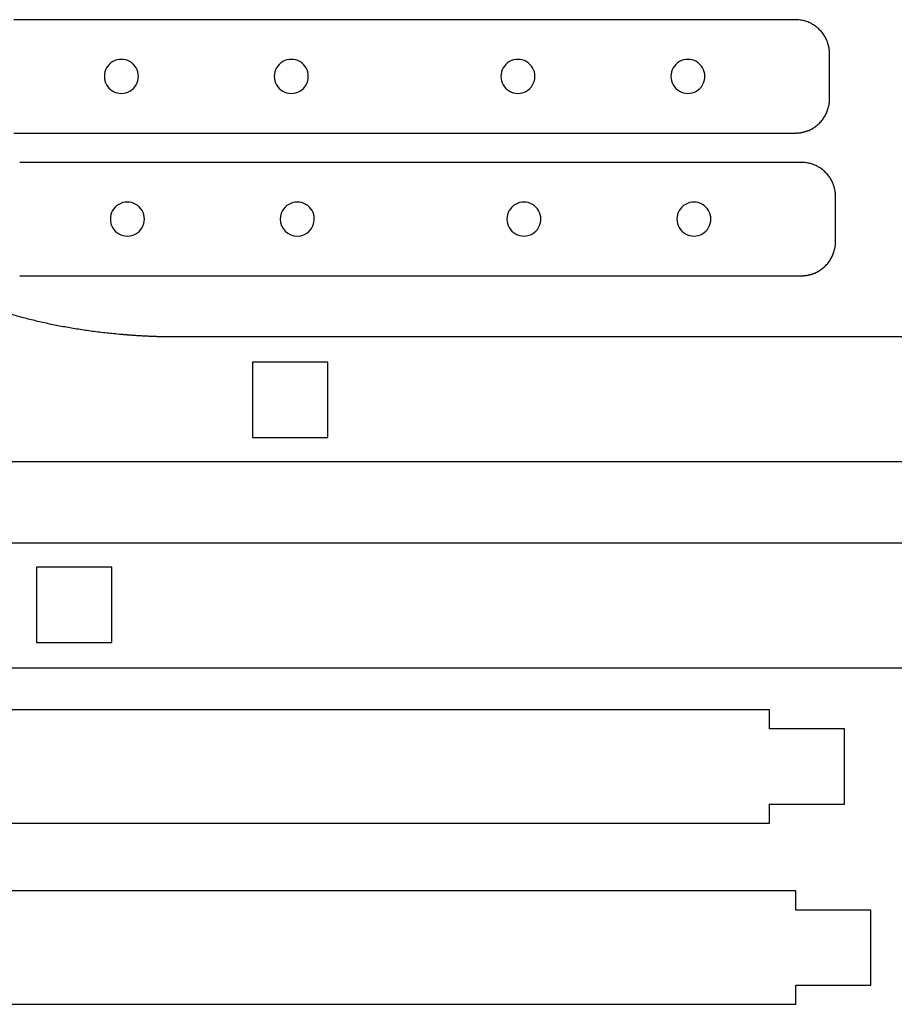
# Model space of a CAD drawing. Extents: x 45 to 251, y 47 to 160.
# Tile 2 of 3: x 85 to 163, y 60 to 146. Entities that reach past the tile are written whole.
import ezdxf

# ---------------------------------------------------------------- set-up
doc = ezdxf.new("R2010")
doc.units = 0
doc.layers.get('0').update_dxf_attribs({"linetype": 'CONTINUOUS'})

msp = doc.modelspace()

# ---------------------------------------------------------------- linework, layer by layer
at = {"color": 3}
for points in [[(153.856902, 146.479508), (84.856901, 146.479508)], [(156.856901, 139.479407), (156.856901, 143.479607)], [(84.856901, 136.479506), (153.856902, 136.479506)], [(154.386001, 133.885107), (85.386, 133.885107)], [(157.386, 126.885006), (157.386, 130.885207)], [(85.386, 123.885108), (154.386001, 123.885108)], [(101.8122, 118.487907), (98.140802, 118.487907)], [(231.708802, 118.487907), (101.8122, 118.487907)], [(56.508802, 107.487903), (231.708802, 107.487903)], [(239.142101, 100.284605), (63.942101, 100.284605)], [(63.942101, 89.284598), (193.8387, 89.284598)]]:
    msp.add_lwpolyline(points, dxfattribs=at)
at = {"color": 1}
for points in [[(95.857303, 141.479507), (95.857303, 141.479507)], [(110.857301, 141.479507), (110.857301, 141.479507)], [(130.8573, 141.479507), (130.8573, 141.479507)], [(145.857301, 141.479507), (145.857301, 141.479507)], [(96.386402, 128.885106), (96.386402, 128.885106)], [(111.3864, 128.885106), (111.3864, 128.885106)], [(131.386399, 128.885106), (131.386399, 128.885106)], [(146.3864, 128.885106), (146.3864, 128.885106)], [(112.573901, 109.613912), (112.573901, 116.243904), (105.943902, 116.243904), (105.943902, 109.613912), (112.573901, 109.613912), (112.573901, 109.613912)], [(93.507001, 98.158596), (86.877, 98.158596), (86.877, 91.528604), (93.507001, 91.528604), (93.507001, 98.158596), (93.507001, 98.158596)]]:
    msp.add_lwpolyline(points, close=True, dxfattribs=at)
at = {"color": 3}
for points in [[(76.565201, 83.88882), (69.9502, 83.88882), (69.9502, 77.258799), (76.565201, 77.258799), (76.565201, 75.573819), (151.565201, 75.573819), (151.565201, 77.258799), (158.180199, 77.258799), (158.180199, 83.88882), (151.565201, 83.88882), (151.565201, 85.573799), (76.565201, 85.573799), (76.565201, 83.88882), (76.565201, 83.88882)], [(72.278601, 67.907817), (72.278601, 61.277796), (78.893602, 61.277796), (78.893602, 59.592817), (153.893599, 59.592817), (153.893599, 61.277796), (160.5086, 61.277796), (160.5086, 67.907817), (153.893599, 67.907817), (153.893599, 69.592797), (78.893602, 69.592797), (78.893602, 67.907817), (72.278601, 67.907817), (72.278601, 67.907817)]]:
    msp.add_lwpolyline(points, close=True, dxfattribs=at)
for points in [[(154.262813, 146.452198), (154.128408, 146.47057), (153.992696, 146.479714), (153.85717, 146.479714)], [(154.652308, 146.372078), (154.524473, 146.407451), (154.394267, 146.434234), (154.262813, 146.452198)], [(155.022014, 146.242998), (154.901787, 146.294074), (154.778196, 146.337243), (154.652308, 146.372078)], [(155.368281, 146.068607), (155.25678, 146.134114), (155.141047, 146.192432), (155.022014, 146.242998)], [(155.687466, 145.852552), (155.585798, 145.931261), (155.479129, 146.003487), (155.368281, 146.068607)], [(155.975919, 145.598478), (155.885284, 145.689108), (155.78886, 145.774054), (155.687466, 145.852552)], [(156.107486, 145.458324), (156.065124, 145.506412), (156.021247, 145.553156), (155.975919, 145.598478)], [(156.230001, 145.31003), (156.190741, 145.36074), (156.149873, 145.410205), (156.107486, 145.458324)], [(156.343011, 145.154057), (156.307008, 145.207228), (156.269312, 145.259253), (156.230001, 145.31003)], [(156.446059, 144.990857), (156.413462, 145.046339), (156.379088, 145.100774), (156.343011, 145.154057)], [(156.53869, 144.820886), (156.509652, 144.878521), (156.478749, 144.935214), (156.446059, 144.990857)], [(156.620453, 144.644601), (156.595109, 144.704223), (156.567844, 144.76303), (156.53869, 144.820886)], [(156.657111, 144.554234), (156.64537, 144.584553), (156.63315, 144.61468), (156.620453, 144.644601)], [(156.690884, 144.462458), (156.680131, 144.493231), (156.668871, 144.52383), (156.657111, 144.554234)], [(156.721708, 144.369333), (156.711944, 144.400541), (156.701671, 144.431588), (156.690884, 144.462458)], [(156.749536, 144.274913), (156.740787, 144.306536), (156.731502, 144.338015), (156.721708, 144.369333)], [(156.774286, 144.179256), (156.766554, 144.211277), (156.758313, 144.243168), (156.749536, 144.274913)], [(156.795933, 144.08242), (156.789272, 144.114816), (156.782048, 144.1471), (156.774286, 144.179256)], [(156.814418, 143.984461), (156.808802, 144.017213), (156.80265, 144.049871), (156.795933, 144.08242)], [(156.822434, 143.935077), (156.819894, 143.951559), (156.817212, 143.968021), (156.814418, 143.984461)], [(156.829658, 143.885435), (156.827401, 143.902001), (156.825002, 143.918551), (156.822434, 143.935077)], [(156.836037, 143.835541), (156.834061, 143.852192), (156.831916, 143.868823), (156.829658, 143.885435)], [(156.841596, 143.785401), (156.839903, 143.802137), (156.83804, 143.818844), (156.836037, 143.835541)], [(156.846338, 143.735024), (156.844927, 143.751816), (156.843318, 143.768623), (156.841596, 143.785401)], [(156.848313, 143.709737), (156.847749, 143.718176), (156.846902, 143.726586), (156.846338, 143.735024)], [(156.850007, 143.684394), (156.849442, 143.692832), (156.848878, 143.70127), (156.848313, 143.709737)], [(156.8517, 143.658994), (156.851136, 143.66746), (156.850571, 143.675927), (156.850007, 143.684394)], [(156.853111, 143.633537), (156.852829, 143.642032), (156.852264, 143.650499), (156.8517, 143.658994)], [(156.85424, 143.608052), (156.853958, 143.616547), (156.853393, 143.625042), (156.853111, 143.633537)], [(156.855369, 143.582511), (156.855087, 143.591034), (156.854804, 143.599558), (156.85424, 143.608052)], [(156.855651, 143.569727), (156.855524, 143.573988), (156.855389, 143.57825), (156.855369, 143.582511)], [(156.855933, 143.556914), (156.855823, 143.561175), (156.855708, 143.565465), (156.855651, 143.569727)], [(156.856216, 143.544101), (156.856125, 143.548362), (156.856024, 143.552652), (156.855933, 143.556914)], [(156.856461, 143.53126), (156.85639, 143.53555), (156.856306, 143.539811), (156.856216, 143.544101)], [(156.856565, 143.524825), (156.856532, 143.527083), (156.856498, 143.529115), (156.856461, 143.53126)], [(156.856653, 143.51839), (156.856628, 143.520648), (156.856597, 143.52268), (156.856565, 143.524825)], [(156.856729, 143.511956), (156.856707, 143.514214), (156.856681, 143.516246), (156.856653, 143.51839)], [(156.856791, 143.505521), (156.856771, 143.507779), (156.856752, 143.509811), (156.856729, 143.511956)], [(156.856839, 143.499086), (156.856825, 143.501344), (156.856808, 143.503376), (156.856791, 143.505521)], [(156.856856, 143.495869), (156.856851, 143.496998), (156.856845, 143.498127), (156.856839, 143.499086)], [(156.856873, 143.492652), (156.856867, 143.493781), (156.856862, 143.49491), (156.856856, 143.495869)], [(156.856884, 143.489434), (156.856882, 143.490563), (156.856879, 143.491692), (156.856873, 143.492652)], [(156.856901, 143.479607), (156.856882, 143.479672), (156.856896, 143.47974), (156.856901, 143.479808)], [(156.856893, 143.486217), (156.85689, 143.487346), (156.856887, 143.488475), (156.856884, 143.489434)], [(156.856896, 143.484524), (156.856896, 143.485088), (156.856896, 143.485653), (156.856893, 143.486217)], [(156.856898, 143.48283), (156.856898, 143.483395), (156.856898, 143.483959), (156.856896, 143.484524)], [(156.856901, 143.480008), (156.856896, 143.480144), (156.856898, 143.480279), (156.856901, 143.48029)], [(156.856898, 143.481984), (156.856898, 143.482252), (156.856898, 143.482548), (156.856898, 143.48283)], [(156.856901, 143.481137), (156.856898, 143.481405), (156.856898, 143.481702), (156.856898, 143.481984)], [(156.856901, 143.48029), (156.856901, 143.480559), (156.856901, 143.480855), (156.856901, 143.481137)], [(156.856901, 143.479808), (156.856904, 143.479876), (156.856901, 143.479943), (156.856901, 143.480008)], [(156.749456, 138.683732), (156.784833, 138.811562), (156.811616, 138.941759), (156.829579, 139.07321)], [(156.829579, 139.07321), (156.847952, 139.207607), (156.857096, 139.343311), (156.857096, 139.478828)], [(156.445986, 137.967788), (156.51149, 138.079285), (156.569808, 138.195013), (156.620377, 138.314043)], [(156.620377, 138.314043), (156.671453, 138.434262), (156.714622, 138.557849), (156.749456, 138.683732)], [(155.835689, 137.228603), (155.883777, 137.270964), (155.930521, 137.314841), (155.975846, 137.360166)], [(155.975846, 137.360166), (156.066479, 137.450799), (156.151428, 137.54722), (156.229928, 137.648614)], [(156.229928, 137.648614), (156.308637, 137.750279), (156.380863, 137.856942), (156.445986, 137.967788)], [(153.856902, 136.479506), (153.856964, 136.479526), (153.857034, 136.479511), (153.857102, 136.479506)], [(153.857102, 136.479506), (153.85717, 136.479503), (153.857238, 136.479506), (153.857302, 136.479506)], [(153.857302, 136.479506), (153.857438, 136.479511), (153.857571, 136.479509), (153.857585, 136.479506)], [(153.857585, 136.479506), (153.857856, 136.479506), (153.858149, 136.479506), (153.858431, 136.479509)], [(153.858431, 136.479509), (153.858699, 136.479509), (153.858996, 136.479509), (153.859278, 136.479509)], [(153.859278, 136.479509), (153.859546, 136.479509), (153.859842, 136.479509), (153.860125, 136.479509)], [(153.860125, 136.479509), (153.860689, 136.479509), (153.861254, 136.479511), (153.861818, 136.479511)], [(153.861818, 136.479511), (153.862382, 136.479511), (153.862947, 136.479514), (153.863511, 136.479514)], [(153.863511, 136.479514), (153.86464, 136.479517), (153.865769, 136.47952), (153.866729, 136.479523)], [(153.866729, 136.479523), (153.867858, 136.479526), (153.868986, 136.479528), (153.869946, 136.479534)], [(153.869946, 136.479534), (153.871075, 136.47954), (153.872204, 136.479545), (153.873163, 136.479551)], [(153.873163, 136.479551), (153.874292, 136.479557), (153.875421, 136.479562), (153.876381, 136.479568)], [(153.876381, 136.479568), (153.878638, 136.479582), (153.88067, 136.479599), (153.882815, 136.479616)], [(153.882815, 136.479616), (153.885073, 136.479636), (153.887105, 136.479655), (153.88925, 136.479678)], [(153.88925, 136.479678), (153.891508, 136.479701), (153.89354, 136.479726), (153.895685, 136.479754)], [(153.895685, 136.479754), (153.897942, 136.479782), (153.899974, 136.479811), (153.902119, 136.479842)], [(153.902119, 136.479842), (153.904377, 136.479875), (153.906409, 136.479909), (153.908526, 136.479946)], [(153.908526, 136.479946), (153.912816, 136.480019), (153.917077, 136.480101), (153.921367, 136.480192)], [(153.921367, 136.480192), (153.925628, 136.480282), (153.929918, 136.480383), (153.93418, 136.480474)], [(153.93418, 136.480474), (153.938441, 136.480584), (153.942731, 136.480702), (153.946993, 136.480756)], [(153.946993, 136.480756), (153.951254, 136.480883), (153.955516, 136.481018), (153.959777, 136.481038)], [(153.959777, 136.481038), (153.9683, 136.48132), (153.976824, 136.481603), (153.985318, 136.481885)], [(153.985318, 136.481885), (153.993813, 136.482167), (154.002308, 136.482732), (154.010831, 136.483014)], [(154.010831, 136.483014), (154.019326, 136.483578), (154.027793, 136.48386), (154.036288, 136.484425)], [(154.036288, 136.484425), (154.044754, 136.484989), (154.053221, 136.485554), (154.061688, 136.486118)], [(154.061688, 136.486118), (154.070126, 136.486683), (154.078565, 136.487247), (154.087031, 136.487812)], [(154.087031, 136.487812), (154.09547, 136.488376), (154.10388, 136.489223), (154.112318, 136.489787)], [(154.112318, 136.489787), (154.129111, 136.491198), (154.14592, 136.492807), (154.162701, 136.4945)], [(154.162701, 136.4945), (154.179437, 136.496194), (154.196144, 136.498056), (154.21284, 136.50006)], [(154.21284, 136.50006), (154.229491, 136.502036), (154.246126, 136.50418), (154.26274, 136.506438)], [(154.26274, 136.506438), (154.279306, 136.508696), (154.295856, 136.511095), (154.312383, 136.513635)], [(154.312383, 136.513635), (154.328865, 136.516175), (154.34533, 136.518856), (154.361769, 136.521678)], [(154.361769, 136.521678), (154.394524, 136.527294), (154.427185, 136.533447), (154.459734, 136.540164)], [(154.459734, 136.540164), (154.49213, 136.546824), (154.524416, 136.554049), (154.556573, 136.56181)], [(154.556573, 136.56181), (154.588597, 136.569543), (154.620488, 136.577784), (154.652235, 136.586561)], [(154.652235, 136.586561), (154.683861, 136.59531), (154.715343, 136.604595), (154.746658, 136.614388)], [(154.746658, 136.614388), (154.777869, 136.624153), (154.808919, 136.634426), (154.839789, 136.645215)], [(154.839789, 136.645215), (154.870565, 136.655968), (154.901163, 136.667229), (154.93157, 136.678986)], [(154.93157, 136.678986), (154.961889, 136.690727), (154.992016, 136.702919), (155.02194, 136.715647)], [(155.02194, 136.715647), (155.081565, 136.740962), (155.140372, 136.768253), (155.198231, 136.797404)], [(155.198231, 136.797404), (155.255869, 136.826444), (155.312564, 136.857345), (155.368207, 136.890035)], [(155.368207, 136.890035), (155.423689, 136.922631), (155.478127, 136.957006), (155.531414, 136.993082)], [(155.531414, 136.993082), (155.584587, 137.029086), (155.636615, 137.066782), (155.687392, 137.106093)], [(155.687392, 137.106093), (155.738102, 137.14535), (155.787567, 137.186216), (155.835689, 137.228603)], [(85.386, 133.885107), (85.385935, 133.885091), (85.385868, 133.885102), (85.3858, 133.885107)], [(154.791912, 133.857774), (154.657507, 133.876147), (154.521795, 133.885291), (154.386272, 133.885291)], [(155.18141, 133.777651), (155.053572, 133.813028), (154.923369, 133.839808), (154.791912, 133.857774)], [(155.551113, 133.648574), (155.430889, 133.699648), (155.307298, 133.742817), (155.18141, 133.777651)], [(155.897382, 133.474183), (155.785879, 133.539687), (155.670146, 133.598006), (155.551113, 133.648574)], [(156.216564, 133.258128), (156.114897, 133.336837), (156.008231, 133.409061), (155.897382, 133.474183)], [(156.505021, 133.004052), (156.414385, 133.094682), (156.317961, 133.179631), (156.216564, 133.258128)], [(156.636585, 132.863898), (156.594223, 132.911985), (156.550346, 132.95873), (156.505021, 133.004052)], [(156.7591, 132.715607), (156.71984, 132.766314), (156.678974, 132.815779), (156.636585, 132.863898)], [(156.87211, 132.559631), (156.836107, 132.612805), (156.798411, 132.664829), (156.7591, 132.715607)], [(156.975158, 132.39643), (156.942564, 132.451912), (156.908187, 132.506347), (156.87211, 132.559631)], [(157.067792, 132.226462), (157.038751, 132.284095), (157.007851, 132.340787), (156.975158, 132.39643)], [(157.149552, 132.050178), (157.124208, 132.109797), (157.096943, 132.168604), (157.067792, 132.226462)], [(157.186212, 131.95981), (157.174472, 131.990129), (157.162252, 132.020256), (157.149552, 132.050178)], [(157.219983, 131.868034), (157.20923, 131.898808), (157.19797, 131.929406), (157.186212, 131.95981)], [(157.25081, 131.774906), (157.241045, 131.806115), (157.230772, 131.837165), (157.219983, 131.868034)], [(157.278637, 131.680486), (157.269888, 131.712112), (157.260603, 131.743591), (157.25081, 131.774906)], [(157.303388, 131.58483), (157.295655, 131.616851), (157.287414, 131.648742), (157.278637, 131.680486)], [(157.325035, 131.487994), (157.318374, 131.52039), (157.311149, 131.552676), (157.303388, 131.58483)], [(157.34352, 131.390034), (157.337904, 131.422786), (157.331751, 131.455448), (157.325035, 131.487994)], [(157.351535, 131.340651), (157.348995, 131.357133), (157.346314, 131.373598), (157.34352, 131.390034)], [(157.35876, 131.291008), (157.356502, 131.307575), (157.354103, 131.324124), (157.351535, 131.340651)], [(157.365138, 131.241114), (157.363163, 131.257765), (157.361018, 131.274397), (157.35876, 131.291008)], [(157.370698, 131.190975), (157.369005, 131.20771), (157.367142, 131.224418), (157.365138, 131.241114)], [(157.375439, 131.140598), (157.374028, 131.15739), (157.37242, 131.174196), (157.370698, 131.190975)], [(157.377415, 131.115311), (157.376851, 131.123749), (157.376004, 131.132159), (157.375439, 131.140598)], [(157.379108, 131.089967), (157.378544, 131.098406), (157.377979, 131.106844), (157.377415, 131.115311)], [(157.380802, 131.064567), (157.380237, 131.073034), (157.379673, 131.081501), (157.379108, 131.089967)], [(157.382213, 131.039139), (157.381931, 131.047634), (157.381366, 131.056101), (157.380802, 131.064567)], [(157.383342, 131.013654), (157.383059, 131.022149), (157.382495, 131.030644), (157.382213, 131.039139)], [(157.384471, 130.988113), (157.384188, 130.996636), (157.383906, 131.005159), (157.383342, 131.013654)], [(157.384753, 130.975329), (157.384623, 130.97959), (157.384488, 130.983852), (157.384471, 130.988113)], [(157.385035, 130.962516), (157.384925, 130.966777), (157.384806, 130.971039), (157.384753, 130.975329)], [(157.385317, 130.949703), (157.385224, 130.953964), (157.385125, 130.958254), (157.385035, 130.962516)], [(157.385563, 130.936862), (157.385489, 130.941151), (157.385408, 130.945413), (157.385317, 130.949703)], [(157.385664, 130.930427), (157.385633, 130.932685), (157.385599, 130.934717), (157.385563, 130.936862)], [(157.385755, 130.923992), (157.385726, 130.92625), (157.385695, 130.928282), (157.385664, 130.930427)], [(157.385828, 130.917558), (157.385806, 130.919815), (157.38578, 130.921847), (157.385755, 130.923992)], [(157.38589, 130.911123), (157.385873, 130.913381), (157.385851, 130.915413), (157.385828, 130.917558)], [(157.385938, 130.904688), (157.385924, 130.906946), (157.38591, 130.908978), (157.38589, 130.911123)], [(157.385958, 130.901471), (157.385952, 130.9026), (157.385947, 130.903729), (157.385938, 130.904688)], [(157.385972, 130.898254), (157.385969, 130.899383), (157.385964, 130.900511), (157.385958, 130.901471)], [(157.385986, 130.895036), (157.38598, 130.896165), (157.385978, 130.897294), (157.385972, 130.898254)], [(157.386, 130.885207), (157.385983, 130.885271), (157.385995, 130.885342), (157.386, 130.885407)], [(157.385995, 130.891819), (157.385992, 130.892948), (157.385989, 130.894077), (157.385986, 130.895036)], [(157.385997, 130.890126), (157.385995, 130.89069), (157.385995, 130.891255), (157.385995, 130.891819)], [(157.385997, 130.888432), (157.385997, 130.888997), (157.385997, 130.889561), (157.385997, 130.890126)], [(157.386, 130.887586), (157.386, 130.887857), (157.386, 130.88815), (157.385997, 130.888432)], [(157.386, 130.88561), (157.385997, 130.885743), (157.386, 130.885878), (157.386, 130.885892)], [(157.386, 130.886739), (157.386, 130.887007), (157.386, 130.887303), (157.386, 130.887586)], [(157.386, 130.885892), (157.386003, 130.88616), (157.386, 130.886457), (157.386, 130.886739)], [(157.386, 130.885407), (157.386006, 130.885475), (157.386003, 130.885542), (157.386, 130.88561)], [(157.358678, 126.479088), (157.377051, 126.613485), (157.386195, 126.749192), (157.386195, 126.884707)], [(157.149478, 125.719922), (157.200552, 125.840143), (157.243721, 125.963728), (157.278558, 126.08961)], [(157.278558, 126.08961), (157.313932, 126.21744), (157.340715, 126.347641), (157.358678, 126.479088)], [(156.759027, 125.054493), (156.837736, 125.156158), (156.909962, 125.262821), (156.975085, 125.373666)], [(156.975085, 125.373666), (157.040591, 125.485164), (157.09891, 125.600895), (157.149478, 125.719922)], [(155.727332, 124.203285), (155.784968, 124.232323), (155.841663, 124.263223), (155.897306, 124.295916)], [(155.897306, 124.295916), (155.952791, 124.32851), (156.007229, 124.362887), (156.060513, 124.398964)], [(156.060513, 124.398964), (156.113686, 124.434964), (156.165714, 124.47266), (156.216491, 124.511971)], [(156.216491, 124.511971), (156.267201, 124.551228), (156.316669, 124.592097), (156.364788, 124.634484)], [(156.364788, 124.634484), (156.412875, 124.676843), (156.459623, 124.72072), (156.504945, 124.766045)], [(156.504945, 124.766045), (156.595578, 124.856677), (156.680527, 124.953101), (156.759027, 125.054493)], [(154.386001, 123.885108), (154.386066, 123.885125), (154.386133, 123.885111), (154.386201, 123.885108)], [(154.386201, 123.885108), (154.386269, 123.885102), (154.386336, 123.885105), (154.386404, 123.885108)], [(154.386404, 123.885108), (154.386537, 123.885111), (154.386672, 123.885108), (154.386686, 123.885108)], [(154.386686, 123.885108), (154.386955, 123.885105), (154.387251, 123.885108), (154.387533, 123.885108)], [(154.387533, 123.885108), (154.387801, 123.885108), (154.388098, 123.885108), (154.38838, 123.885108)], [(154.38838, 123.885108), (154.388648, 123.885108), (154.388944, 123.885108), (154.389226, 123.885108)], [(154.389226, 123.885108), (154.389791, 123.885111), (154.390355, 123.885111), (154.39092, 123.885111)], [(154.39092, 123.885111), (154.391484, 123.885111), (154.392049, 123.885113), (154.392613, 123.885113)], [(154.392613, 123.885113), (154.393742, 123.885116), (154.394871, 123.885119), (154.39583, 123.885122)], [(154.39583, 123.885122), (154.396959, 123.885125), (154.398088, 123.88513), (154.399048, 123.885133)], [(154.399048, 123.885133), (154.400177, 123.885139), (154.401306, 123.885144), (154.402265, 123.88515)], [(154.402265, 123.88515), (154.403394, 123.885156), (154.404523, 123.885161), (154.405482, 123.88517)], [(154.405482, 123.88517), (154.40774, 123.885184), (154.409772, 123.885198), (154.411917, 123.885218)], [(154.411917, 123.885218), (154.414175, 123.885235), (154.416207, 123.885254), (154.418352, 123.88528)], [(154.418352, 123.88528), (154.42061, 123.885302), (154.422642, 123.885325), (154.424786, 123.885353)], [(154.424786, 123.885353), (154.427044, 123.885381), (154.429076, 123.88541), (154.431221, 123.885444)], [(154.431221, 123.885444), (154.433479, 123.885475), (154.435511, 123.885508), (154.437656, 123.885545)], [(154.437656, 123.885545), (154.441946, 123.885619), (154.446207, 123.8857), (154.450497, 123.885791)], [(154.450497, 123.885791), (154.454758, 123.885881), (154.459048, 123.885983), (154.46331, 123.886073)], [(154.46331, 123.886073), (154.467571, 123.88618), (154.471861, 123.886299), (154.476123, 123.886355)], [(154.476123, 123.886355), (154.480384, 123.886482), (154.484646, 123.88662), (154.488907, 123.886637)], [(154.488907, 123.886637), (154.49743, 123.88692), (154.505954, 123.887202), (154.514448, 123.887484)], [(154.514448, 123.887484), (154.522943, 123.887766), (154.531438, 123.888331), (154.539933, 123.888613)], [(154.539933, 123.888613), (154.548428, 123.889177), (154.556895, 123.88946), (154.56539, 123.890024)], [(154.56539, 123.890024), (154.573856, 123.890588), (154.582323, 123.891153), (154.59079, 123.891717)], [(154.59079, 123.891717), (154.599228, 123.892282), (154.607666, 123.892846), (154.616133, 123.893693)], [(154.616133, 123.893693), (154.624572, 123.894257), (154.632982, 123.895104), (154.64142, 123.895668)], [(154.64142, 123.895668), (154.658212, 123.89708), (154.675019, 123.898688), (154.6918, 123.90041)], [(154.6918, 123.90041), (154.708535, 123.902103), (154.725243, 123.903966), (154.741942, 123.90597)], [(154.741942, 123.90597), (154.758593, 123.907945), (154.775225, 123.91009), (154.791839, 123.912348)], [(154.791839, 123.912348), (154.808405, 123.914606), (154.824955, 123.917004), (154.841482, 123.919573)], [(154.841482, 123.919573), (154.857964, 123.922113), (154.874428, 123.924794), (154.890868, 123.927588)], [(154.890868, 123.927588), (154.923623, 123.933204), (154.956284, 123.939356), (154.988833, 123.946045)], [(154.988833, 123.946045), (155.021232, 123.952734), (155.053518, 123.95993), (155.085675, 123.967692)], [(155.085675, 123.967692), (155.117696, 123.975424), (155.14959, 123.983665), (155.181334, 123.992442)], [(155.181334, 123.992442), (155.21296, 124.001191), (155.244442, 124.010476), (155.27576, 124.02027)], [(155.27576, 124.02027), (155.306968, 124.030034), (155.338018, 124.040307), (155.36889, 124.051094)], [(155.36889, 124.051094), (155.399664, 124.061847), (155.430262, 124.073107), (155.460669, 124.084865)], [(155.460669, 124.084865), (155.490988, 124.096577), (155.521118, 124.108825), (155.551039, 124.121525)], [(155.551039, 124.121525), (155.610664, 124.146869), (155.669471, 124.174131), (155.727332, 124.203285)], [(85.712108, 120.176516), (85.336662, 120.276668), (84.962551, 120.381824), (84.589961, 120.492128)], [(86.856214, 119.887588), (86.4736, 119.978876), (86.092171, 120.07513), (85.712108, 120.176516)], [(88.022286, 119.625344), (87.632495, 119.70777), (87.243748, 119.795129), (86.856214, 119.887588)], [(89.210317, 119.389779), (88.813352, 119.463352), (88.417281, 119.541815), (88.022286, 119.625344)], [(89.812568, 119.282004), (89.611601, 119.316698), (89.410845, 119.352616), (89.210317, 119.389779)], [(90.420309, 119.180901), (90.217526, 119.213376), (90.014939, 119.247068), (89.812568, 119.282004)], [(91.033541, 119.086466), (90.828947, 119.116723), (90.624527, 119.148194), (90.420309, 119.180901)], [(91.652265, 118.998701), (91.445853, 119.026754), (91.239605, 119.055989), (91.033541, 119.086466)], [(92.276476, 118.91761), (92.068252, 118.943433), (91.860175, 118.970456), (91.652265, 118.998701)], [(92.906181, 118.843188), (92.69614, 118.86681), (92.486232, 118.891595), (92.276476, 118.91761)], [(93.541373, 118.775435), (93.329517, 118.796827), (93.11778, 118.819402), (92.906181, 118.843188)], [(94.182057, 118.714353), (93.968387, 118.733516), (93.754821, 118.753882), (93.541373, 118.775435)], [(94.504459, 118.686329), (94.396966, 118.695388), (94.289499, 118.70473), (94.182057, 118.714353)], [(94.828233, 118.659969), (94.720286, 118.668464), (94.612358, 118.677241), (94.504459, 118.686329)], [(95.153378, 118.635275), (95.044974, 118.643205), (94.936592, 118.651446), (94.828233, 118.659969)], [(95.479898, 118.612245), (95.371037, 118.61964), (95.262198, 118.627316), (95.153378, 118.635275)], [(95.80779, 118.590881), (95.698474, 118.597711), (95.589175, 118.604823), (95.479898, 118.612245)], [(96.137053, 118.571182), (96.027282, 118.577447), (95.917526, 118.584023), (95.80779, 118.590881)], [(96.302201, 118.561953), (96.247148, 118.564945), (96.192097, 118.568021), (96.137053, 118.571182)], [(96.46769, 118.553148), (96.412521, 118.555999), (96.357358, 118.558962), (96.302201, 118.561953)], [(96.633524, 118.544766), (96.578242, 118.547588), (96.522963, 118.550298), (96.46769, 118.553148)], [(96.799699, 118.536779), (96.744305, 118.539319), (96.688913, 118.542029), (96.633524, 118.544766)], [(96.966219, 118.529216), (96.910708, 118.531756), (96.855201, 118.534183), (96.799699, 118.536779)], [(97.13308, 118.522075), (97.077457, 118.524333), (97.021836, 118.52676), (96.966219, 118.529216)], [(97.300285, 118.515359), (97.244549, 118.517616), (97.188813, 118.519761), (97.13308, 118.522075)], [(97.384018, 118.512141), (97.356106, 118.51327), (97.328197, 118.514399), (97.300285, 118.515359)], [(97.467835, 118.509037), (97.439895, 118.510166), (97.411958, 118.511012), (97.384018, 118.512141)], [(97.55174, 118.506045), (97.523771, 118.506892), (97.495803, 118.508021), (97.467835, 118.509037)], [(97.635726, 118.503138), (97.60773, 118.503985), (97.579733, 118.505114), (97.55174, 118.506045)], [(97.719803, 118.500316), (97.691778, 118.501163), (97.663751, 118.502292), (97.635726, 118.503138)], [(97.761871, 118.498905), (97.747844, 118.499469), (97.733818, 118.499752), (97.719803, 118.500316)], [(97.803962, 118.497494), (97.789935, 118.498058), (97.775909, 118.498341), (97.761871, 118.498905)], [(97.846075, 118.496083), (97.832048, 118.496647), (97.817994, 118.496929), (97.803962, 118.497494)], [(97.888208, 118.494672), (97.874153, 118.494954), (97.860127, 118.495518), (97.846075, 118.496083)], [(97.930363, 118.493543), (97.916309, 118.493825), (97.902254, 118.494389), (97.888208, 118.494672)], [(97.972541, 118.492414), (97.958487, 118.492696), (97.944432, 118.493261), (97.930363, 118.493543)], [(97.993623, 118.491849), (97.986596, 118.49205), (97.979569, 118.492132), (97.972541, 118.492414)], [(98.014734, 118.491285), (98.007706, 118.491483), (98.000651, 118.491567), (97.993623, 118.491849)], [(98.035844, 118.490721), (98.028816, 118.490915), (98.021761, 118.491003), (98.014734, 118.491285)], [(98.056954, 118.490156), (98.049927, 118.490351), (98.042871, 118.490438), (98.035844, 118.490721)], [(98.067509, 118.489874), (98.063981, 118.48997), (98.060482, 118.490066), (98.056954, 118.490156)], [(98.078064, 118.489592), (98.074536, 118.489688), (98.071037, 118.489784), (98.067509, 118.489874)], [(98.088619, 118.489309), (98.085092, 118.489405), (98.081592, 118.489499), (98.078064, 118.489592)], [(98.099174, 118.489027), (98.095647, 118.489123), (98.092147, 118.489216), (98.088619, 118.489309)], [(98.10973, 118.488745), (98.106202, 118.488838), (98.102702, 118.488934), (98.099174, 118.489027)], [(98.115007, 118.488604), (98.113314, 118.488652), (98.111479, 118.488697), (98.10973, 118.488745)], [(98.120285, 118.488463), (98.118591, 118.488511), (98.116757, 118.488559), (98.115007, 118.488604)], [(98.125562, 118.488325), (98.123869, 118.48837), (98.122034, 118.488418), (98.120285, 118.488463)], [(98.128102, 118.488254), (98.127256, 118.488277), (98.126409, 118.488302), (98.125562, 118.488325)], [(98.130642, 118.488183), (98.129796, 118.488209), (98.128949, 118.488231), (98.128102, 118.488254)], [(98.133182, 118.488116), (98.132336, 118.488138), (98.131489, 118.488161), (98.130642, 118.488183)], [(98.135722, 118.488045), (98.134876, 118.488068), (98.134029, 118.48809), (98.133182, 118.488116)], [(98.137133, 118.488011), (98.136569, 118.488023), (98.136287, 118.488034), (98.135722, 118.488045)], [(98.138544, 118.487975), (98.13798, 118.487989), (98.137698, 118.488), (98.137133, 118.488011)], [(98.139109, 118.487958), (98.138889, 118.487966), (98.138544, 118.487972), (98.138544, 118.487975)], [(98.139673, 118.487941), (98.139453, 118.487946), (98.139109, 118.487952), (98.139109, 118.487958)], [(98.140238, 118.487924), (98.140018, 118.487935), (98.139673, 118.487938), (98.139673, 118.487941)], [(98.14052, 118.487915), (98.14041, 118.487912), (98.1403, 118.487918), (98.140238, 118.487924)], [(98.140802, 118.487907), (98.140695, 118.487929), (98.140585, 118.487918), (98.14052, 118.487915)]]:
    msp.add_open_spline(points, degree=3, dxfattribs=at)
at = {"color": 1}
for points in [[(93.607301, 142.778546), (93.143199, 142.510597), (92.8573, 142.015406), (92.8573, 141.479507)], [(95.107302, 142.778546), (94.6432, 143.046496), (94.071403, 143.046496), (93.607301, 142.778546)], [(95.857303, 141.479507), (95.857303, 142.015406), (95.571404, 142.510597), (95.107302, 142.778546)], [(108.607035, 142.779312), (108.142799, 142.511158), (107.856972, 142.015625), (107.857301, 141.479507)], [(110.107567, 142.779312), (109.64333, 143.047466), (109.071272, 143.047466), (108.607035, 142.779312)], [(110.857301, 141.479507), (110.85763, 142.015625), (110.571803, 142.511158), (110.107567, 142.779312)], [(128.607035, 142.779312), (128.142798, 142.511158), (127.856972, 142.015625), (127.857301, 141.479507)], [(130.107566, 142.779312), (129.64333, 143.047466), (129.071272, 143.047466), (128.607035, 142.779312)], [(130.8573, 141.479507), (130.857629, 142.015625), (130.571803, 142.511158), (130.107566, 142.779312)], [(143.6073, 142.778545), (143.143199, 142.510596), (142.8573, 142.015405), (142.857301, 141.479507)], [(145.1073, 142.778545), (144.643199, 143.046494), (144.071402, 143.046494), (143.6073, 142.778545)], [(145.8573, 141.479507), (145.8573, 142.015405), (145.571402, 142.510596), (145.1073, 142.778545)], [(92.8573, 141.479507), (92.8573, 140.943608), (93.143199, 140.448417), (93.607301, 140.180468)], [(95.107302, 140.180468), (95.571404, 140.448417), (95.857303, 140.943608), (95.857303, 141.479507)], [(107.857301, 141.479507), (107.856972, 140.94339), (108.142799, 140.447856), (108.607035, 140.179702)], [(110.107567, 140.179702), (110.571803, 140.447856), (110.85763, 140.94339), (110.857301, 141.479507)], [(127.857301, 141.479507), (127.856972, 140.94339), (128.142798, 140.447856), (128.607035, 140.179702)], [(130.107566, 140.179702), (130.571803, 140.447856), (130.857629, 140.94339), (130.8573, 141.479507)], [(142.857301, 141.479507), (142.857301, 140.943609), (143.143199, 140.448418), (143.607301, 140.180469)], [(145.107301, 140.180469), (145.571403, 140.448418), (145.857301, 140.943609), (145.857301, 141.479507)], [(93.607301, 140.180468), (94.071403, 139.912518), (94.6432, 139.912518), (95.107302, 140.180468)], [(108.607035, 140.179702), (109.071272, 139.911548), (109.64333, 139.911548), (110.107567, 140.179702)], [(128.607035, 140.179702), (129.071272, 139.911548), (129.64333, 139.911548), (130.107566, 140.179702)], [(143.607301, 140.180469), (144.071402, 139.91252), (144.643199, 139.91252), (145.107301, 140.180469)], [(95.636667, 130.184911), (95.172431, 130.453065), (94.600373, 130.453065), (94.136136, 130.184911)], [(110.63682, 130.185357), (110.172505, 130.45363), (109.600295, 130.45363), (109.13598, 130.185357)], [(130.636665, 130.184911), (130.172429, 130.453065), (129.600371, 130.453065), (129.136134, 130.184911)], [(145.636666, 130.184911), (145.17243, 130.453065), (144.600372, 130.453065), (144.136135, 130.184911)], [(94.136136, 130.184911), (93.6719, 129.916757), (93.386073, 129.421224), (93.386402, 128.885106)], [(96.386402, 128.885106), (96.386731, 129.421224), (96.100904, 129.916757), (95.636667, 130.184911)], [(109.13598, 130.185357), (108.671665, 129.917084), (108.38588, 129.421351), (108.3864, 128.885106)], [(111.3864, 128.885106), (111.38692, 129.421351), (111.101135, 129.917084), (110.63682, 130.185357)], [(129.136134, 130.184911), (128.671897, 129.916757), (128.386071, 129.421224), (128.3864, 128.885106)], [(131.386399, 128.885106), (131.386728, 129.421224), (131.100902, 129.916757), (130.636665, 130.184911)], [(144.136135, 130.184911), (143.671898, 129.916757), (143.386072, 129.421224), (143.386401, 128.885106)], [(146.3864, 128.885106), (146.386729, 129.421224), (146.100903, 129.916757), (145.636666, 130.184911)], [(93.386402, 128.885106), (93.386073, 128.348989), (93.6719, 127.853455), (94.136136, 127.585301)], [(95.636667, 127.585301), (96.100904, 127.853455), (96.386731, 128.348989), (96.386402, 128.885106)], [(108.3864, 128.885106), (108.387203, 128.057247), (109.058541, 127.386561), (109.8864, 127.386561)], [(109.8864, 127.386561), (110.714259, 127.386561), (111.385597, 128.057247), (111.3864, 128.885106)], [(128.3864, 128.885106), (128.386071, 128.348989), (128.671897, 127.853455), (129.136134, 127.585301)], [(130.636665, 127.585301), (131.100902, 127.853455), (131.386728, 128.348989), (131.386399, 128.885106)], [(143.386401, 128.885106), (143.386072, 128.348989), (143.671898, 127.853455), (144.136135, 127.585301)], [(145.636666, 127.585301), (146.100903, 127.853455), (146.386729, 128.348989), (146.3864, 128.885106)], [(94.136136, 127.585301), (94.600373, 127.317147), (95.172431, 127.317147), (95.636667, 127.585301)], [(129.136134, 127.585301), (129.600371, 127.317147), (130.172429, 127.317147), (130.636665, 127.585301)], [(144.136135, 127.585301), (144.600372, 127.317147), (145.17243, 127.317147), (145.636666, 127.585301)]]:
    msp.add_open_spline(points, degree=3, dxfattribs=at)

doc.saveas('drawing.dxf')
